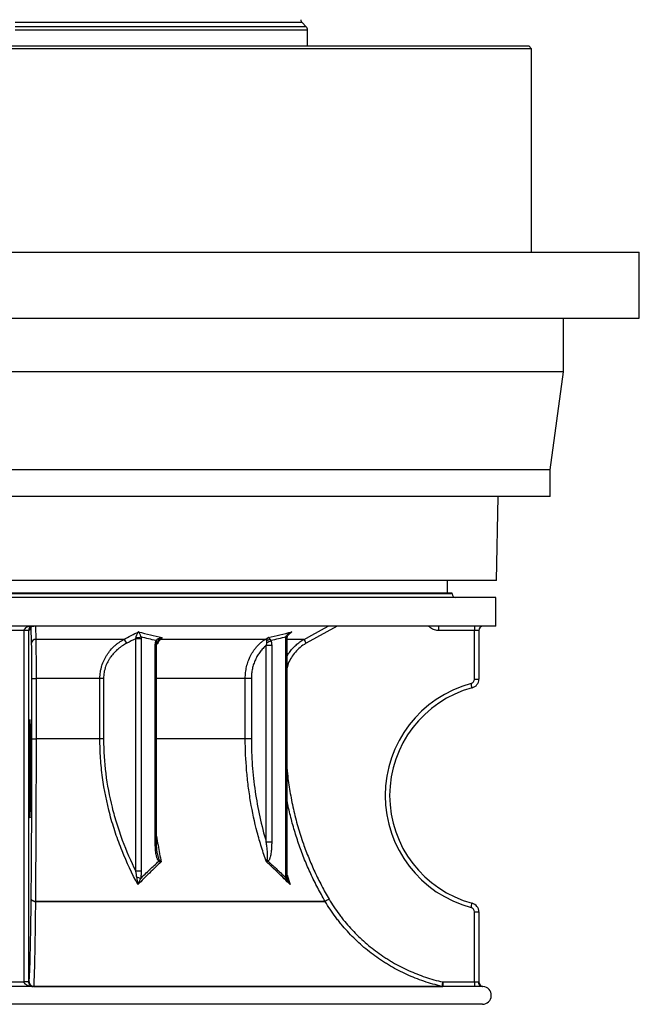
# Model space of a CAD drawing. Header units: millimetres. Extents: x 1172 to 2572, y 602 to 3644.
# Tile 2 of 6: x 1878 to 2572, y 602 to 1705. Entities that reach past the tile are written whole.
import ezdxf

# ---------------------------------------------------------------- set-up
doc = ezdxf.new("R2010")
doc.units = ezdxf.units.MM

msp = doc.modelspace()

# ---------------------------------------------------------------- linework, layer by layer
at = {"color": 1, "linetype": 'Continuous', "lineweight": 25}
for p, q in [((2194.3, 1702.2), (1872.5, 1702.2)), ((2199, 1697.5), (1872.5, 1697.5)), ((2200.5, 1693.9), (1872.5, 1693.9)), ((2362.5, 1061.9), (1382.5, 1061.9)), ((1890.9, 1006.6), (1890.3, 1024.9)), ((1895.3, 1025.9), (1895.7, 1010.9)), ((2182.7, 1019.5), (2178.9, 1016.1)), ((2233.8, 1025.9), (2198.9, 1006.6)), ((2033.1, 1010.1), (2032.8, 1009.7)), ((2177.4, 1011.7), (2176, 1011.7)), ((2196.5, 1010.9), (2177.4, 1010.9)), ((2031.1, 1004.2), (2029.6, 1004.2)), ((2130.6, 967.2), (2031.1, 967.2)), ((2130.6, 899.3), (2031.1, 899.3)), ((2031.1, 783.7), (2029.6, 783.7)), ((2177.4, 751), (2176, 751))]:
    msp.add_line(p, q, dxfattribs=at)
at = {"color": 7, "linetype": 'Continuous', "lineweight": 25}
for p, q in [((2199, 1697.5), (2194.3, 1702.2)), ((2200.5, 1676), (2200.5, 1693.9)), ((2451.5, 1673), (1293.5, 1673)), ((1296.5, 1676), (2448.5, 1676)), ((2451.5, 1673), (2448.5, 1676)), ((2451.5, 1444.9), (2451.5, 1673)), ((1172.5, 1444.9), (2572.5, 1444.9)), ((2572.5, 1370.9), (2572.5, 1444.9)), ((1172.5, 1370.9), (2572.5, 1370.9)), ((2487.5, 1310.9), (2487.5, 1370.9)), ((2487.5, 1310.9), (1257.5, 1310.9)), ((2472.5, 1200.9), (2487.5, 1310.9)), ((2472.5, 1200.9), (1272.5, 1200.9)), ((2472.5, 1170.9), (2472.5, 1200.9)), ((2472.5, 1170.9), (1272.5, 1170.9)), ((2412.5, 1077), (2414.1, 1170.9)), ((2412.5, 1077), (1332.5, 1077)), ((2357.5, 1062.9), (2357.5, 1077)), ((2362.5, 1062.9), (1382.5, 1062.9)), ((2362.5, 1061.9), (2362.5, 1062.9)), ((2411.5, 1057.9), (1333.5, 1057.9)), ((2411.5, 1025.9), (2411.5, 1057.9)), ((2411.5, 1025.9), (1333.5, 1025.9)), ((1882.6, 1020.9), (1862.4, 1020.9)), ((1887.6, 1020.9), (1882.6, 1020.9)), ((1882.6, 626.9), (1882.6, 1020.9)), ((1888.3, 1020.9), (1887.6, 1020.9)), ((1887.6, 1020.9), (1887.6, 626.9)), ((1888.4, 1021.7), (1888.4, 1021.3)), ((2387.5, 1020.9), (2347.2, 1020.9)), ((2387.5, 966.3), (2387.5, 1020.9)), ((2392.5, 1020.9), (2387.5, 1020.9)), ((2392.5, 1020.9), (2392.5, 966.3)), ((1994.3, 1010.9), (1895.7, 1010.9)), ((2007.8, 751), (2007.8, 1011.7)), ((2013.8, 1011.7), (2007.8, 1011.7)), ((2013.8, 1011.7), (2013.8, 751)), ((2037.3, 1013.1), (2035.4, 1010.9)), ((2152.9, 1010.9), (2035.4, 1010.9)), ((2152.9, 1010.9), (2156.2, 1013.1)), ((2176, 751), (2176, 1011.7)), ((2177.4, 751), (2177.4, 1011.7)), ((2029.6, 783.7), (2029.6, 1004.2)), ((2031.1, 783.7), (2031.1, 1004.2)), ((2154.1, 783.7), (2154.1, 1004.2)), ((2160.2, 1004.2), (2154.1, 1004.2)), ((2160.2, 1004.2), (2160.2, 783.7)), ((1891.3, 899.3), (1891.3, 967.2)), ((1891.3, 967.2), (1895.9, 967.2)), ((1967.5, 967.2), (1895.9, 967.2)), ((1895.9, 967.2), (1895.9, 899.3)), ((1971.6, 967.2), (1967.5, 967.2)), ((1967.5, 899.3), (1967.5, 967.2)), ((1971.6, 967.2), (1971.6, 899.3)), ((2130.6, 899.3), (2130.6, 967.2)), ((2137.4, 967.2), (2130.6, 967.2)), ((2137.4, 967.2), (2137.4, 899.3)), ((2387.5, 966.3), (2392.5, 966.3)), ((1891.3, 899.3), (1895.9, 899.3)), ((1967.5, 899.3), (1895.9, 899.3)), ((1971.6, 899.3), (1967.5, 899.3)), ((2137.4, 899.3), (2130.6, 899.3)), ((2160.2, 783.7), (2154.1, 783.7)), ((2032.1, 770.6), (2032.1, 770.3)), ((2032.1, 770.4), (2032.1, 770.6)), ((2013.8, 751), (2007.8, 751)), ((1895.2, 717.3), (2220.2, 717.3)), ((2220.2, 717.2), (1895.2, 717.2)), ((2387.5, 626.9), (2387.5, 705.5)), ((2387.5, 705.5), (2392.5, 705.5)), ((2392.5, 705.5), (2392.5, 626.9)), ((1887.6, 626.9), (1882.6, 626.9)), ((1887.6, 626.9), (1882.6, 626.9)), ((1887.6, 626.9), (1888.2, 626.9)), ((2396.5, 621.9), (1892.4, 621.9)), ((1893.2, 622), (2351, 622)), ((2352.1, 626.9), (2387.5, 626.9)), ((2387.5, 626.9), (2392, 626.9)), ((2396.5, 601.9), (1348.5, 601.9))]:
    msp.add_line(p, q, dxfattribs=at)
at = {"color": 7, "linetype": 'Continuous', "lineweight": 25, "flags": 128}
for points in [[(1891.6, 1025.6), (1892.3, 1025.8), (1893.3, 1025.9)], [(1895.2, 717.2), (1894.2, 717.3), (1893.4, 717.5), (1892.5, 717.7), (1891.8, 718.1), (1891.3, 718.4), (1890.8, 718.9), (1890.5, 719.3), (1890.4, 719.8)], [(1890.4, 719.8), (1890.5, 719.3), (1890.8, 718.9), (1891.3, 718.4), (1891.8, 718.1), (1892.5, 717.8), (1893.4, 717.5), (1894.2, 717.3), (1895.2, 717.3)], [(1895.2, 717.2), (1895.2, 717.2), (1895.2, 717.3), (1895.2, 717.3), (1895.2, 717.3), (1895.2, 717.3), (1895.2, 717.3), (1895.2, 717.3), (1895.2, 717.3)]]:
    msp.add_lwpolyline(points, dxfattribs=at)
at = {"color": 1, "linetype": 'Continuous', "lineweight": 25, "flags": 128}
for points in [[(2196.5, 1010.9), (2205.3, 1015.8), (2223.5, 1025.9)], [(2031.6, 1007.9), (2031.6, 1008), (2031.7, 1008.2), (2031.6, 1008.4), (2031.4, 1008.7), (2031.2, 1009), (2030.9, 1009.3), (2030.5, 1009.6)], [(2177.5, 1013), (2177.5, 1013), (2177.5, 1013.1), (2177.3, 1013.3), (2177, 1013.4), (2176.6, 1013.5), (2176.1, 1013.7)]]:
    msp.add_lwpolyline(points, dxfattribs=at)
at = {"color": 7, "linetype": 'Continuous', "lineweight": 25}
for centre, radius, start, end in [((2197.9, 1705.7), 5, 182.3736, 225), ((2195.5, 1693.9), 5, 0, 45), ((2366.5, 1061.9), 4, 180, 270), ((2490.5, 1022.1), 143.3, 178.5002, 180.4998), ((2530.8, 1022.1), 143.3, 178.5002, 180.4998), ((2397.5, 1020.9), 5, 90, 180), ((1895.6, 1006.2), 4.74, 88.8173, 175.5493), ((1989.9, 1004), 8.15, 18.0479, 57.8502), ((2005.9, 1047.1), 34.4, 273.5912, 283.1584), ((2031.1, 1010), 1.99, 0.6559, 44.9839), ((2035.3, 1007.6), 3.36, 88.4755, 131.7899), ((2152.5, 1007.6), 3.32, 47.484, 83.92), ((2151.6, 1020.9), 13.6, 282.7275, 304.2317), ((2153.8, 1016.7), 6.74, 278.2991, 308.3409), ((2347.2, 1090), 170.2, 207.7038, 209.3801), ((2417.5, 835.9), 130, 105.0261, 254.9739), ((2382.5, 966.3), 5, 285.0261, 360), ((2241.3, 921.9), 147.9, 13.5757, 15.5085), ((2382.5, 966.3), 10, 285.0261, 360), ((2417.5, 835.9), 125, 105.0261, 254.9739), ((2028.9, 764.4), 5.18, 334.2992, 353.732), ((2149.2, 758.9), 7.71, 25.2449, 40.1388), ((2005.6, 723.3), 21, 69.1646, 80.9631), ((2375.6, 459.7), 300.8, 120.1719, 121.1166), ((2375.8, 462.8), 298.2, 120.4937, 121.4466), ((2224.5, 719.8), 5, 210.3573, 210.6753), ((2241.3, 749.9), 147.9, 344.4915, 346.4243), ((2382.5, 705.5), 5, 0, 74.9739), ((2382.5, 705.5), 10, 0, 74.9739), ((1893.2, 626.9), 5, 179.9956, 269.9956), ((1893.2, 627), 4.96, 180.9782, 269.9113), ((1891.9, 620.6), 1.35, 85.3394, 103.0424), ((1892.4, 626.9), 5, 265.0628, 270), ((1893.3, 622), 0.176, 178.5892, 223.394), ((2496.5, 592.7), 148.4, 166.6899, 168.6168), ((2352.1, 626.9), 5, 257.1577, 270), ((2495.4, 625.6), 143.3, 179.5002, 181.4998), ((2530.8, 625.6), 143.3, 179.5002, 181.4998), ((2396.7, 626.7), 4.76, 177.0615, 266.7238), ((2397.5, 626.9), 5, 180, 266.1725), ((2397.5, 626.9), 5, 180, 244.273), ((2396.5, 611.9), 10, 270, 86.1777)]:
    msp.add_arc(centre, radius, start, end, dxfattribs=at)
at = {"color": 1, "linetype": 'Continuous', "lineweight": 25}
for centre, radius, start, end in [((1893.3, 1020.9), 5, 110.2827, 180.0033), ((2176.3, 744.9), 2.07, 281.9166, 330.0241)]:
    msp.add_arc(centre, radius, start, end, dxfattribs=at)
at = {"color": 7, "linetype": 'Continuous', "lineweight": 25}
for centre, major_axis, ratio, start_param, end_param in [((1892.4, 1020.9), (9.83, 0), 0.508804, 1.570796, 3.141593), ((1892.4, 1020.9), (0, 5), 0.965547, 0, 1.570796), ((1889.1, 865.9), (0, 55), 0.017463, 0.181849, 1.570796), ((1889.1, 865.9), (0, 55), 0.017463, 3.386904, 5.964763), ((1889.1, 865.9), (0, 55), 0.017463, 1.570796, 2.956216), ((1892.6, 626.9), (-10, 0), 0.999848, 0, 0.004016), ((1892.6, 626.9), (5, 0), 0.999543, 3.141593, 3.145609)]:
    msp.add_ellipse(centre, major_axis=major_axis, ratio=ratio, start_param=start_param, end_param=end_param, dxfattribs=at)
at = {"color": 1, "linetype": 'Continuous', "lineweight": 25}
for start_param, end_param in [(5.964763, 6.465035), (2.956216, 3.386904)]:
    msp.add_ellipse((1889.1, 865.9), major_axis=(0, 55), ratio=0.017463, start_param=start_param, end_param=end_param, dxfattribs=at)
for points, knots in [([(1888.4, 1021.3), (1888.4, 1021.3), (1888.3, 1020.9), (1888.3, 1020.9), (1888.3, 1020.9)], [0, 0, 0, 0, 0.270191, 1, 1, 1, 1]), ([(2182.7, 1019.5), (2182.7, 1019.5), (2181.9, 1018.9), (2181.1, 1018.3), (2180.3, 1017.6)], [0, 0, 0, 0, 0.006181, 1, 1, 1, 1]), ([(2347.2, 1020.9), (2346.6, 1020.9), (2345.2, 1021), (2342.9, 1021.4), (2340.6, 1022.3), (2338.4, 1023.7), (2336.9, 1024.9), (2336.2, 1025.7), (2336.1, 1025.9)], [0, 0, 0, 0, 0.139645, 0.340807, 0.541969, 0.743019, 0.944069, 1, 1, 1, 1]), ([(2035.4, 1010.9), (2034.2, 1009.5), (2032.7, 1007.7), (2031.4, 1005.3), (2031.1, 1004.8)], [0, 0, 0, 0, 0.781183, 1, 1, 1, 1]), ([(2177.4, 992), (2177.8, 992.6), (2179, 994.9), (2181.6, 998.5), (2185.3, 1002.7), (2189.6, 1006.4), (2193.3, 1009.1), (2195.7, 1010.5), (2196.5, 1010.9)], [0, 0, 0, 0, 0.075311, 0.28155, 0.487907, 0.694921, 0.901279, 1, 1, 1, 1]), ([(2198.9, 1006.6), (2198.2, 1006.1), (2195.3, 1004.5), (2190.6, 1000.9), (2185.3, 995.4), (2181.2, 989.1), (2178.5, 983.5), (2177.7, 980.1), (2177.4, 979)], [0, 0, 0, 0, 0.067386, 0.278752, 0.490116, 0.701345, 0.912572, 1, 1, 1, 1]), ([(2177.4, 865.2), (2177.6, 863.5), (2178.2, 855.2), (2180.5, 840.4), (2184.3, 820.7), (2189.3, 801.1), (2195.2, 782.8), (2201.6, 765.9), (2208.4, 750.2), (2216, 734.8), (2221.6, 724.8), (2224.5, 719.8)], [0, 0, 0, 0, 0.033454, 0.161033, 0.29232, 0.423713, 0.555, 0.66573, 0.77646, 0.88823, 1, 1, 1, 1]), ([(2220.2, 717.3), (2217.3, 722.3), (2211.6, 732.4), (2204, 748), (2197, 763.9), (2190.9, 780.2), (2185.6, 796.6), (2181, 813.3), (2178.6, 824.6), (2177.4, 830.2)], [0, 0, 0, 0, 0.14312, 0.286407, 0.429693, 0.572813, 0.714964, 0.857862, 1, 1, 1, 1]), ([(2031.1, 790.3), (2031.6, 786.9), (2032.6, 780.3), (2034.4, 770.7), (2035.6, 764.6), (2036.2, 761.5)], [0, 0, 0, 0, 0.348289, 0.675321, 1, 1, 1, 1]), ([(2032.1, 770.3), (2032.2, 769.8), (2032.5, 768.1), (2033.1, 765.9), (2033.8, 764.4), (2034.1, 763.9)], [0, 0, 0, 0, 0.230312, 0.747184, 1, 1, 1, 1]), ([(2177.6, 746.7), (2177.7, 746.4), (2178.7, 742.7), (2179.8, 739.2), (2180.9, 736)], [0, 0, 0, 0, 0.096988, 1, 1, 1, 1]), ([(2178.6, 742.1), (2178.7, 741.5), (2179.2, 739.7), (2180.1, 737.7), (2180.7, 736.3), (2180.9, 736), (2180.9, 736)], [0, 0, 0, 0, 0.267376, 0.85376, 0.997024, 1, 1, 1, 1])]:
    msp.add_open_spline(points, degree=3, knots=knots, dxfattribs=at)
at = {"color": 7, "linetype": 'Continuous', "lineweight": 25}
for points, knots in [([(1888.4, 1021.6), (1888.4, 1021.6), (1888.4, 1021.6), (1888.4, 1021.7), (1888.4, 1022), (1888.5, 1022.4), (1888.8, 1023), (1889.2, 1023.8), (1889.8, 1024.5), (1890.6, 1025.1), (1891.2, 1025.4), (1891.6, 1025.6)], [0, 0, 0, 0, 0.056671, 0.153805, 0.229561, 0.309948, 0.418183, 0.540725, 0.677939, 0.833854, 1, 1, 1, 1]), ([(2008, 1012.8), (2008.1, 1013.2), (2008.1, 1013.6), (2008.3, 1014.3), (2008.4, 1014.6), (2008.7, 1015.6), (2009, 1016.2), (2009.5, 1017.3), (2009.7, 1017.8), (2010.2, 1018.4), (2010.3, 1018.7), (2010.5, 1019), (2010.6, 1019.1), (2010.8, 1019.3), (2010.9, 1019.4), (2010.9, 1019.5)], [0, 0, 0, 0, 0.125, 0.125, 0.25, 0.25, 0.5, 0.5, 0.75, 0.75, 0.875, 0.875, 0.9375, 0.9375, 1, 1, 1, 1]), ([(2013.7, 1013.7), (2013.6, 1014), (2013.4, 1014.4), (2013.2, 1015), (2013.1, 1015.3), (2012.7, 1016.2), (2012.4, 1016.7), (2012, 1017.6), (2011.8, 1018), (2011.4, 1018.6), (2011.3, 1018.8), (2011.2, 1019.1), (2011.1, 1019.2), (2011, 1019.3), (2011, 1019.4), (2010.9, 1019.5)], [0, 0, 0, 0, 0.125, 0.125, 0.25, 0.25, 0.5, 0.5, 0.75, 0.75, 0.875, 0.875, 0.9375, 0.9375, 1, 1, 1, 1]), ([(2176.1, 1013.7), (2176.2, 1014), (2176.4, 1014.4), (2176.8, 1015), (2177, 1015.3), (2177.7, 1016.2), (2178.2, 1016.7), (2179.4, 1017.6), (2180, 1018), (2181, 1018.6), (2181.3, 1018.8), (2181.9, 1019.1), (2182, 1019.2), (2182.4, 1019.3), (2182.5, 1019.4), (2182.7, 1019.5)], [0, 0, 0, 0, 0.125, 0.125, 0.25, 0.25, 0.5, 0.5, 0.75, 0.75, 0.875, 0.875, 0.9375, 0.9375, 1, 1, 1, 1]), ([(2177.5, 1013), (2177.6, 1013.3), (2177.7, 1014.1), (2178.3, 1015.2), (2179.1, 1016.5), (2179.9, 1017.3), (2180.3, 1017.6)], [0, 0, 0, 0, 0.174182, 0.414557, 0.693567, 1, 1, 1, 1]), ([(1891.3, 967.2), (1891.3, 968.2), (1891.3, 969.2), (1891.3, 971.2), (1891.3, 972.2), (1891.3, 975.2), (1891.3, 977.1), (1891.3, 980), (1891.3, 981), (1891.2, 982.9), (1891.2, 983.8), (1891.2, 986.6), (1891.2, 988.4), (1891.2, 991.8), (1891.2, 993.4), (1891.1, 995.8), (1891.1, 996.5), (1891.1, 998), (1891.1, 998.8), (1891, 1000.8), (1891, 1002.1), (1891, 1004.5), (1890.9, 1005.6), (1890.9, 1006.6)], [0, 0, 0, 0, 0.0625, 0.0625, 0.125, 0.125, 0.25, 0.25, 0.3125, 0.3125, 0.375, 0.375, 0.5, 0.5, 0.625, 0.625, 0.6875, 0.6875, 0.75, 0.75, 0.875, 0.875, 1, 1, 1, 1]), ([(1895.7, 1010.9), (1895.7, 1009.8), (1895.7, 1008.6), (1895.8, 1006), (1895.8, 1004.6), (1895.8, 1002.3), (1895.8, 1001.5), (1895.8, 999.8), (1895.8, 998.9), (1895.8, 996.3), (1895.8, 994.5), (1895.9, 990.7), (1895.9, 988.7), (1895.9, 986.1), (1895.9, 985.6), (1895.9, 984.6), (1895.9, 984.1), (1895.9, 982.5), (1895.9, 981.4), (1895.9, 978.2), (1895.9, 976.1), (1895.9, 972.8), (1895.9, 971.7), (1895.9, 969.4), (1895.9, 968.3), (1895.9, 967.2)], [0, 0, 0, 0, 0.125, 0.125, 0.25, 0.25, 0.3125, 0.3125, 0.375, 0.375, 0.5, 0.5, 0.625, 0.625, 0.65625, 0.65625, 0.6875, 0.6875, 0.75, 0.75, 0.875, 0.875, 0.9375, 0.9375, 1, 1, 1, 1]), ([(1967.5, 967.2), (1967.5, 969.6), (1967.7, 972), (1968.2, 975.5), (1968.5, 976.6), (1968.9, 978.4), (1969, 978.9), (1969.3, 980.1), (1969.5, 980.6), (1970.3, 983.5), (1971.2, 985.6), (1972.6, 988.7), (1973.2, 989.7), (1974, 991.2), (1974.3, 991.7), (1974.9, 992.7), (1975.2, 993.2), (1976.7, 995.5), (1978, 997.3), (1980.9, 1000.6), (1982.4, 1002.2), (1984.8, 1004.3), (1985.6, 1005), (1987.2, 1006.4), (1988.1, 1007), (1990.7, 1008.8), (1992.4, 1009.9), (1994.3, 1010.9)], [0, 0, 0, 0, 0.125, 0.125, 0.1875, 0.1875, 0.21875, 0.21875, 0.25, 0.25, 0.375, 0.375, 0.4375, 0.4375, 0.46875, 0.46875, 0.5, 0.5, 0.625, 0.625, 0.75, 0.75, 0.8125, 0.8125, 0.875, 0.875, 1, 1, 1, 1]), ([(1997.7, 1006.6), (1995.9, 1005.7), (1994.3, 1004.7), (1991.8, 1003.1), (1991, 1002.5), (1989.4, 1001.3), (1988.6, 1000.7), (1986.3, 998.8), (1984.8, 997.4), (1982.1, 994.5), (1980.8, 992.9), (1979.3, 990.8), (1979, 990.3), (1978.4, 989.5), (1978.1, 989), (1977.3, 987.7), (1976.8, 986.8), (1975.3, 984), (1974.4, 982), (1973.6, 979.5), (1973.4, 979), (1973.1, 977.9), (1973, 977.4), (1972.6, 975.8), (1972.3, 974.8), (1971.8, 971.6), (1971.6, 969.4), (1971.6, 967.2)], [0, 0, 0, 0, 0.125, 0.125, 0.1875, 0.1875, 0.25, 0.25, 0.375, 0.375, 0.5, 0.5, 0.53125, 0.53125, 0.5625, 0.5625, 0.625, 0.625, 0.75, 0.75, 0.78125, 0.78125, 0.8125, 0.8125, 0.875, 0.875, 1, 1, 1, 1]), ([(2029.6, 1004.2), (2029.6, 1004.6), (2029.6, 1005.1), (2029.7, 1006), (2029.7, 1006.5), (2029.9, 1007.4), (2030, 1007.9), (2030.2, 1008.8), (2030.3, 1009.2), (2030.5, 1009.6)], [0, 0, 0, 0, 0.25, 0.25, 0.5, 0.5, 0.75, 0.75, 1, 1, 1, 1]), ([(2030.5, 1009.6), (2030.7, 1010), (2031, 1010.3), (2031.7, 1010.9), (2032.1, 1011.2), (2032.5, 1011.5)], [0, 0, 0, 0, 0.5, 0.5, 1, 1, 1, 1]), ([(2031.1, 1004.2), (2031.1, 1004.5), (2031.1, 1005.2), (2031.2, 1006.4), (2031.4, 1007.3), (2031.6, 1007.8), (2031.6, 1007.9)], [0, 0, 0, 0, 0.227883, 0.574847, 0.876608, 1, 1, 1, 1]), ([(2031.6, 1007.9), (2031.8, 1008.2), (2032, 1008.8), (2032.5, 1009.4), (2032.7, 1009.7), (2032.7, 1009.7)], [0, 0, 0, 0, 0.4831679, 0.9987159, 1, 1, 1, 1]), ([(2032.5, 1011.5), (2032.9, 1011.7), (2033.2, 1011.8), (2034, 1012.2), (2034.4, 1012.3), (2035.2, 1012.6), (2035.6, 1012.7), (2036.3, 1012.9), (2036.5, 1012.9), (2036.9, 1013), (2037.1, 1013), (2037.3, 1013.1)], [0, 0, 0, 0, 0.25, 0.25, 0.5, 0.5, 0.75, 0.75, 0.875, 0.875, 1, 1, 1, 1]), ([(2033.1, 1010.1), (2033.4, 1010.4), (2033.7, 1010.7), (2034.4, 1011.3), (2034.8, 1011.5), (2035.5, 1012), (2035.8, 1012.2), (2036.4, 1012.6), (2036.6, 1012.7), (2037, 1012.9), (2037.1, 1013), (2037.3, 1013.1)], [0, 0, 0, 0, 0.25, 0.25, 0.5, 0.5, 0.75, 0.75, 0.875, 0.875, 1, 1, 1, 1]), ([(2130.6, 967.2), (2130.6, 969.4), (2130.7, 971.6), (2131.2, 976), (2131.6, 978.2), (2132.3, 981.4), (2132.6, 982.5), (2133.2, 984.6), (2133.6, 985.6), (2134.7, 988.7), (2135.6, 990.7), (2137.5, 994.5), (2138.6, 996.3), (2140.1, 998.5), (2140.4, 998.9), (2141, 999.8), (2141.3, 1000.2), (2142.3, 1001.4), (2143, 1002.2), (2145, 1004.5), (2146.5, 1006), (2148.8, 1008), (2149.6, 1008.6), (2151.2, 1009.8), (2152, 1010.4), (2152.9, 1010.9)], [0, 0, 0, 0, 0.125, 0.125, 0.25, 0.25, 0.3125, 0.3125, 0.375, 0.375, 0.5, 0.5, 0.625, 0.625, 0.65625, 0.65625, 0.6875, 0.6875, 0.75, 0.75, 0.875, 0.875, 0.9375, 0.9375, 1, 1, 1, 1]), ([(2154.1, 1004.2), (2154.3, 1004.7), (2154.5, 1005.3), (2154.6, 1006.2), (2154.6, 1006.5), (2154.7, 1007), (2154.7, 1007.3), (2154.6, 1007.6)], [0, 0, 0, 0, 0.5, 0.5, 0.75, 0.75, 1, 1, 1, 1]), ([(2154.6, 1007.6), (2154.6, 1008.1), (2154.6, 1008.5), (2154.6, 1009.3), (2154.7, 1009.7), (2154.8, 1010.1)], [0, 0, 0, 0, 0.5, 0.5, 1, 1, 1, 1]), ([(2154.8, 1010.1), (2154.8, 1010.4), (2154.9, 1010.7), (2155.1, 1011.3), (2155.2, 1011.5), (2155.5, 1012), (2155.6, 1012.2), (2155.8, 1012.6), (2155.9, 1012.7), (2156, 1012.9), (2156.1, 1013), (2156.2, 1013.1)], [0, 0, 0, 0, 0.25, 0.25, 0.5, 0.5, 0.75, 0.75, 0.875, 0.875, 1, 1, 1, 1]), ([(2158, 1011.5), (2157.8, 1011.7), (2157.6, 1011.8), (2157.3, 1012.2), (2157.1, 1012.3), (2156.8, 1012.6), (2156.7, 1012.7), (2156.5, 1012.9), (2156.4, 1012.9), (2156.3, 1013), (2156.2, 1013), (2156.2, 1013.1)], [0, 0, 0, 0, 0.25, 0.25, 0.5, 0.5, 0.75, 0.75, 0.875, 0.875, 1, 1, 1, 1]), ([(2158, 1011.5), (2158.2, 1011.2), (2158.4, 1010.9), (2158.8, 1010.3), (2159.1, 1010), (2159.3, 1009.6)], [0, 0, 0, 0, 0.5, 0.5, 1, 1, 1, 1]), ([(2159.3, 1009.6), (2159.5, 1009.2), (2159.6, 1008.8), (2159.8, 1007.9), (2159.9, 1007.4), (2160, 1006.5), (2160.1, 1006.1), (2160.2, 1005.1), (2160.2, 1004.6), (2160.2, 1004.2)], [0, 0, 0, 0, 0.25, 0.25, 0.5, 0.5, 0.75, 0.75, 1, 1, 1, 1]), ([(2177.4, 1011.7), (2177.4, 1011.8), (2177.4, 1012.2), (2177.5, 1012.7), (2177.5, 1013)], [0, 0, 0, 0, 0.243751, 1, 1, 1, 1]), ([(2154.1, 1004.2), (2152.9, 1003.1), (2150.4, 1000.9), (2148.2, 998.4), (2146.6, 996.3), (2146.1, 995.6), (2145.2, 994.2), (2144.7, 993.4), (2143.4, 991.2), (2142.6, 989.7), (2141.1, 986.5), (2140.5, 984.8), (2139.6, 982.3), (2139.4, 981.4), (2138.9, 979.7), (2138.7, 978.8), (2138.1, 976.2), (2137.9, 974.4), (2137.5, 970.8), (2137.4, 969), (2137.4, 967.2)], [0, 0, 0, 0, 0.125, 0.25, 0.25, 0.3125, 0.3125, 0.375, 0.375, 0.5, 0.5, 0.625, 0.625, 0.6875, 0.6875, 0.75, 0.75, 0.875, 0.875, 1, 1, 1, 1]), ([(1888.9, 919.5), (1888.9, 919.6), (1888.9, 919.8), (1888.9, 919.8), (1888.9, 919.8)], [0, 0, 0, 0, 0.657658, 1, 1, 1, 1]), ([(1890.4, 719.8), (1890.6, 733.4), (1890.7, 747.5), (1890.8, 765.6), (1890.9, 769.3), (1890.9, 774.8), (1890.9, 776.6), (1890.9, 780.3), (1890.9, 782.2), (1891, 791.5), (1891, 799), (1891.2, 821.7), (1891.2, 837), (1891.3, 867.9), (1891.3, 883.5), (1891.3, 899.3)], [0, 0, 0, 0, 0.25, 0.25, 0.3125, 0.3125, 0.34375, 0.34375, 0.375, 0.375, 0.5, 0.5, 0.75, 0.75, 1, 1, 1, 1]), ([(1895.9, 899.3), (1895.9, 883.3), (1895.9, 867.5), (1895.8, 836.2), (1895.8, 820.7), (1895.7, 797.7), (1895.7, 790.1), (1895.6, 780.7), (1895.6, 778.8), (1895.6, 775), (1895.6, 773.1), (1895.5, 767.5), (1895.5, 763.8), (1895.4, 752.8), (1895.4, 745.5), (1895.3, 734.8), (1895.3, 731.2), (1895.2, 724.2), (1895.2, 720.7), (1895.2, 717.3)], [0, 0, 0, 0, 0.25, 0.25, 0.5, 0.5, 0.625, 0.625, 0.65625, 0.65625, 0.6875, 0.6875, 0.75, 0.75, 0.875, 0.875, 0.9375, 0.9375, 1, 1, 1, 1]), ([(2010.1, 736), (2003.5, 748.3), (1997.6, 760.9), (1989.8, 780.4), (1987.3, 787.1), (1984, 797.1), (1982.9, 800.5), (1980.8, 807.3), (1979.8, 810.8), (1975.2, 828), (1972.4, 842), (1969.5, 863.3), (1968.7, 870.4), (1968, 881.2), (1967.8, 884.8), (1967.6, 892.1), (1967.5, 895.7), (1967.5, 899.3)], [0, 0, 0, 0, 0.25, 0.25, 0.375, 0.375, 0.4375, 0.4375, 0.5, 0.5, 0.75, 0.75, 0.875, 0.875, 0.9375, 0.9375, 1, 1, 1, 1]), ([(1971.6, 899.3), (1971.6, 886.2), (1972.4, 873.3), (1975.7, 847.7), (1978.1, 835.2), (1982.7, 816.5), (1984.5, 810.3), (1987.3, 801.1), (1988.3, 798.1), (1990.4, 792), (1991.5, 789), (1997.1, 774), (2002.1, 762.4), (2007.8, 751)], [0, 0, 0, 0, 0.25, 0.25, 0.5, 0.5, 0.625, 0.625, 0.6875, 0.6875, 0.75, 0.75, 1, 1, 1, 1]), ([(2154.3, 761.5), (2152.3, 767), (2150.5, 772.5), (2147.9, 780.8), (2147.1, 783.6), (2145.5, 789.2), (2144.7, 792), (2141, 806.1), (2138.5, 817.5), (2135.6, 834.8), (2134.7, 840.7), (2133.2, 852.3), (2132.6, 858.2), (2131.1, 875.7), (2130.6, 887.5), (2130.6, 899.3)], [0, 0, 0, 0, 0.125, 0.125, 0.1875, 0.1875, 0.25, 0.25, 0.5, 0.5, 0.625, 0.625, 0.75, 0.75, 1, 1, 1, 1]), ([(2137.4, 899.3), (2137.4, 889.4), (2137.7, 879.5), (2139.2, 859.9), (2140.2, 850.2), (2143, 831), (2144.8, 821.4), (2148.9, 802.4), (2151.4, 793), (2154.1, 783.7)], [0, 0, 0, 0, 0.25, 0.25, 0.5, 0.5, 0.75, 0.75, 1, 1, 1, 1]), ([(1888.9, 812), (1888.9, 812), (1888.9, 812), (1888.9, 812.1), (1888.9, 812.3), (1888.9, 812.3)], [0, 0, 0, 0, 0.058229, 0.603067, 1, 1, 1, 1]), ([(1888.9, 812), (1888.9, 812), (1888.9, 812), (1888.9, 812.2), (1888.9, 812.2)], [0, 0, 0, 0, 0.405678, 1, 1, 1, 1]), ([(2033.6, 762.2), (2033.3, 762.5), (2033.1, 762.8), (2032.6, 763.5), (2032.4, 763.9), (2032, 764.7), (2031.9, 765.1), (2031.6, 765.9), (2031.4, 766.4), (2031.2, 767.3), (2031.1, 767.7), (2030.9, 768.6), (2030.8, 769.1), (2030.5, 770.5), (2030.3, 771.4), (2030, 774.2), (2029.8, 776.1), (2029.6, 779.9), (2029.6, 781.8), (2029.6, 783.7)], [0, 0, 0, 0, 0.0625, 0.0625, 0.125, 0.125, 0.1875, 0.1875, 0.25, 0.25, 0.3125, 0.3125, 0.375, 0.375, 0.5, 0.5, 0.75, 0.75, 1, 1, 1, 1]), ([(2032.1, 770.3), (2032, 770.7), (2031.8, 771.9), (2031.5, 774.3), (2031.2, 777.5), (2031.1, 780.7), (2031.1, 782.8), (2031.1, 783.7)], [0, 0, 0, 0, 0.090834, 0.287151, 0.528294, 0.803536, 1, 1, 1, 1]), ([(2155.1, 763.9), (2155.2, 764), (2155.2, 764.2), (2155.3, 764.6), (2155.4, 764.8), (2155.5, 765.4), (2155.5, 765.8), (2155.6, 767), (2155.6, 767.8), (2155.6, 769.5), (2155.6, 770.3), (2155.5, 772), (2155.4, 772.8), (2155.2, 775.3), (2155, 777), (2154.6, 780.3), (2154.4, 782), (2154.1, 783.7)], [0, 0, 0, 0, 0.03125, 0.03125, 0.0625, 0.0625, 0.125, 0.125, 0.25, 0.25, 0.375, 0.375, 0.5, 0.5, 0.75, 0.75, 1, 1, 1, 1]), ([(2160.2, 783.7), (2160.2, 781.8), (2160.1, 779.9), (2159.9, 776.1), (2159.8, 774.2), (2159.4, 771.4), (2159.3, 770.4), (2158.9, 768.6), (2158.7, 767.7), (2158.3, 766.4), (2158.2, 765.9), (2157.9, 765.1), (2157.7, 764.7), (2157.4, 763.9), (2157.1, 763.5), (2156.7, 762.8), (2156.4, 762.5), (2156.2, 762.2)], [0, 0, 0, 0, 0.25, 0.25, 0.5, 0.5, 0.625, 0.625, 0.75, 0.75, 0.8125, 0.8125, 0.875, 0.875, 0.9375, 0.9375, 1, 1, 1, 1]), ([(2036.2, 761.5), (2031.8, 757.5), (2027.4, 753.3), (2018.7, 744.8), (2014.4, 740.4), (2010.1, 736)], [0, 0, 0, 0, 0.5, 0.5, 1, 1, 1, 1]), ([(2013.1, 742.9), (2016.5, 746.2), (2019.9, 749.5), (2026.7, 756), (2030.1, 759.1), (2033.6, 762.2)], [0, 0, 0, 0, 0.5, 0.5, 1, 1, 1, 1]), ([(2033.6, 762.2), (2034, 762.1), (2034.4, 761.9), (2035.1, 761.8), (2035.3, 761.7), (2035.8, 761.6), (2036, 761.6), (2036.2, 761.5)], [0, 0, 0, 0, 0.5, 0.5, 0.75, 0.75, 1, 1, 1, 1]), ([(2034.1, 763.9), (2034.4, 763.5), (2034.7, 763.1), (2035.3, 762.5), (2035.4, 762.3), (2035.8, 761.9), (2036, 761.7), (2036.2, 761.5)], [0, 0, 0, 0, 0.5, 0.5, 0.75, 0.75, 1, 1, 1, 1]), ([(2155.1, 763.9), (2154.9, 763.5), (2154.7, 763.1), (2154.5, 762.5), (2154.5, 762.3), (2154.4, 761.9), (2154.3, 761.7), (2154.3, 761.5)], [0, 0, 0, 0, 0.5, 0.5, 0.75, 0.75, 1, 1, 1, 1]), ([(2156.2, 762.2), (2155.8, 762.1), (2155.4, 761.9), (2155, 761.8), (2154.8, 761.7), (2154.5, 761.6), (2154.4, 761.6), (2154.3, 761.5)], [0, 0, 0, 0, 0.5, 0.5, 0.75, 0.75, 1, 1, 1, 1]), ([(2180.9, 736), (2176.5, 740.4), (2172.1, 744.8), (2163.3, 753.3), (2158.8, 757.5), (2154.3, 761.5)], [0, 0, 0, 0, 0.5, 0.5, 1, 1, 1, 1]), ([(2156.2, 762.2), (2159.6, 759.1), (2163.1, 756), (2169.9, 749.5), (2173.3, 746.2), (2176.7, 742.9)], [0, 0, 0, 0, 0.5, 0.5, 1, 1, 1, 1]), ([(2008.9, 744), (2008.8, 745.2), (2008.6, 746.4), (2008.2, 748.7), (2008, 749.9), (2007.8, 751)], [0, 0, 0, 0, 0.5, 0.5, 1, 1, 1, 1]), ([(2013.8, 751), (2013.8, 749.7), (2013.8, 748.3), (2013.5, 745.6), (2013.4, 744.2), (2013.1, 742.9)], [0, 0, 0, 0, 0.5, 0.5, 1, 1, 1, 1]), ([(2176.7, 742.9), (2176.4, 744.2), (2176.2, 745.6), (2176, 748.3), (2176, 749.7), (2176, 751)], [0, 0, 0, 0, 0.5, 0.5, 1, 1, 1, 1]), ([(2178, 743.9), (2177.9, 744.2), (2177.7, 745), (2177.6, 746.7), (2177.4, 748.9), (2177.4, 750.3), (2177.4, 751)], [0, 0, 0, 0, 0.116208, 0.388834, 0.711361, 1, 1, 1, 1]), ([(2008.9, 744), (2009, 742.6), (2009.2, 741.3), (2009.5, 739.3), (2009.6, 738.6), (2009.8, 737.6), (2009.8, 737.3), (2010, 736.6), (2010, 736.3), (2010.1, 736)], [0, 0, 0, 0, 0.5, 0.5, 0.75, 0.75, 0.875, 0.875, 1, 1, 1, 1]), ([(2013.1, 742.9), (2012.5, 741.7), (2012, 740.5), (2011.3, 738.8), (2011, 738.2), (2010.7, 737.4), (2010.6, 737.1), (2010.3, 736.6), (2010.2, 736.3), (2010.1, 736)], [0, 0, 0, 0, 0.5, 0.5, 0.75, 0.75, 0.875, 0.875, 1, 1, 1, 1]), ([(2176.7, 742.9), (2177.2, 741.7), (2177.9, 740.5), (2178.9, 738.8), (2179.3, 738.2), (2179.9, 737.4), (2180.1, 737.1), (2180.5, 736.6), (2180.7, 736.3), (2180.9, 736)], [0, 0, 0, 0, 0.5, 0.5, 0.75, 0.75, 0.875, 0.875, 1, 1, 1, 1]), ([(2178.5, 742.1), (2178.5, 742.2), (2178.3, 742.8), (2178.2, 743.4), (2178.1, 743.9)], [0, 0, 0, 0, 0.137782, 1, 1, 1, 1]), ([(1888.2, 626.9), (1888.3, 628.4), (1888.4, 630.3), (1888.6, 633), (1888.6, 633.5), (1888.7, 634.7), (1888.7, 635.3), (1888.8, 637.2), (1888.8, 638.5), (1889, 642.7), (1889.1, 645.8), (1889.3, 652.6), (1889.4, 656.3), (1889.5, 662.2), (1889.6, 664.3), (1889.7, 667.5), (1889.7, 668.6), (1889.7, 670.8), (1889.7, 671.9), (1889.9, 677.6), (1889.9, 682.3), (1890.1, 692.3), (1890.2, 697.5), (1890.3, 708.3), (1890.4, 713.9), (1890.4, 719.8)], [0, 0, 0, 0, 0.125, 0.125, 0.15625, 0.15625, 0.1875, 0.1875, 0.25, 0.25, 0.375, 0.375, 0.5, 0.5, 0.5625, 0.5625, 0.59375, 0.59375, 0.625, 0.625, 0.75, 0.75, 0.875, 0.875, 1, 1, 1, 1]), ([(2224.5, 719.8), (2227.9, 713.9), (2231.7, 708.3), (2236.8, 701.4), (2237.8, 700.1), (2239.9, 697.4), (2241, 696.1), (2244.2, 692.1), (2246.4, 689.6), (2253.3, 682.1), (2262.8, 672.6), (2273.3, 664.2), (2281.5, 658.2), (2284.3, 656.3), (2288.5, 653.5), (2290, 652.6), (2292.9, 650.8), (2294.3, 649.9), (2301.7, 645.7), (2307.7, 642.6), (2319.9, 637), (2326.2, 634.6), (2338.9, 630.2), (2345.4, 628.4), (2352.1, 626.9)], [0, 0, 0, 0, 0.125, 0.125, 0.15625, 0.15625, 0.1875, 0.1875, 0.25, 0.25, 0.375, 0.5, 0.5, 0.5625, 0.5625, 0.59375, 0.59375, 0.625, 0.625, 0.75, 0.75, 0.875, 0.875, 1, 1, 1, 1]), ([(1895.2, 717.2), (1895.1, 711.2), (1895.1, 705.5), (1894.9, 694.4), (1894.9, 689), (1894.7, 678.8), (1894.7, 674), (1894.6, 668.2), (1894.5, 667), (1894.5, 664.8), (1894.5, 663.6), (1894.4, 660.4), (1894.4, 658.2), (1894.2, 652.1), (1894.2, 648.4), (1894, 641.4), (1893.9, 638.2), (1893.7, 633.9), (1893.7, 632.6), (1893.6, 630.7), (1893.6, 630), (1893.5, 628.8), (1893.5, 628.3), (1893.4, 625.5), (1893.3, 623.6), (1893.2, 622)], [0, 0, 0, 0, 0.125, 0.125, 0.25, 0.25, 0.375, 0.375, 0.40625, 0.40625, 0.4375, 0.4375, 0.5, 0.5, 0.625, 0.625, 0.75, 0.75, 0.8125, 0.8125, 0.84375, 0.84375, 0.875, 0.875, 1, 1, 1, 1]), ([(2351, 622), (2344.2, 623.6), (2337.5, 625.5), (2324.4, 629.9), (2318, 632.4), (2305.5, 638.1), (2299.4, 641.3), (2291.8, 645.6), (2290.4, 646.5), (2287.4, 648.4), (2285.9, 649.3), (2281.5, 652.2), (2278.7, 654.1), (2270.3, 660.2), (2259.6, 668.9), (2249.7, 678.6), (2242.7, 686.3), (2240.5, 688.9), (2237.1, 692.9), (2236.1, 694.3), (2233.9, 697), (2232.8, 698.4), (2229.7, 702.6), (2227.7, 705.5), (2223.8, 711.3), (2222, 714.2), (2220.2, 717.2)], [0, 0, 0, 0, 0.125, 0.125, 0.25, 0.25, 0.375, 0.375, 0.40625, 0.40625, 0.4375, 0.4375, 0.5, 0.5, 0.625, 0.75, 0.75, 0.8125, 0.8125, 0.84375, 0.84375, 0.875, 0.875, 0.9375, 0.9375, 1, 1, 1, 1]), ([(1892.4, 621.9), (1885.8, 621.9), (1879.1, 621.9), (1865.9, 621.9), (1859.2, 621.9), (1852.6, 621.9)], [0, 0, 0, 0, 0.5, 0.5, 1, 1, 1, 1]), ([(1891.6, 621.9), (1891.4, 621.9), (1891.1, 621.9), (1890.7, 621.9), (1890.4, 622), (1889.8, 622.1), (1889.3, 622.1), (1888.4, 622.3), (1888, 622.4), (1887.1, 622.7), (1886.7, 622.8), (1885.9, 623.1), (1885.4, 623.3), (1884.7, 623.8), (1884.3, 624.1), (1883.7, 624.5), (1883.6, 624.7), (1883.3, 625), (1883.1, 625.2), (1882.9, 625.7), (1882.8, 625.9), (1882.6, 626.4), (1882.6, 626.6), (1882.6, 626.9)], [0, 0, 0, 0, 0.0625, 0.0625, 0.125, 0.125, 0.25, 0.25, 0.375, 0.375, 0.5, 0.5, 0.625, 0.625, 0.75, 0.75, 0.8125, 0.8125, 0.875, 0.875, 0.9375, 0.9375, 1, 1, 1, 1]), ([(1887.6, 626.9), (1887.6, 626.6), (1887.6, 626.4), (1887.7, 626), (1887.7, 625.9), (1887.7, 625.7), (1887.7, 625.6), (1887.9, 625.1), (1888, 624.7), (1888.4, 624.1), (1888.6, 623.9), (1888.9, 623.4), (1889.1, 623.2), (1889.5, 622.9), (1889.7, 622.7), (1890.2, 622.5), (1890.4, 622.4), (1890.8, 622.2), (1891, 622.1), (1891.4, 622), (1891.5, 622), (1891.7, 622), (1891.7, 621.9), (1891.9, 621.9), (1891.9, 621.9), (1892, 621.9)], [0, 0, 0, 0, 0.0625, 0.0625, 0.09375, 0.09375, 0.125, 0.125, 0.25, 0.25, 0.375, 0.375, 0.5, 0.5, 0.625, 0.625, 0.75, 0.75, 0.875, 0.875, 0.9375, 0.9375, 0.96875, 0.96875, 1, 1, 1, 1]), ([(1891.6, 621.9), (1891.9, 621.9), (1892.1, 621.9), (1892.4, 621.9), (1892.4, 621.9), (1892.4, 621.9), (1892.4, 621.9)], [0, 0, 0, 0, 0.0008178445, 0.0008178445, 0.0008178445, 0.000837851, 0.000837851, 0.000837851, 0.000837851]), ([(2392, 626.9), (2392.2, 626.9), (2392.3, 626.9), (2392.5, 626.9), (2392.5, 626.9), (2392.5, 626.9)], [0, 0, 0, 0, 0.5, 0.5, 1, 1, 1, 1]), ([(2397.1, 621.9), (2397.1, 621.9), (2397.1, 621.9), (2396.8, 621.9), (2396.5, 621.9)], [0, 0, 0, 0, 0.036731, 1, 1, 1, 1])]:
    msp.add_open_spline(points, degree=3, knots=knots, dxfattribs=at)
for points in [[(1994.3, 1010.9), (1999.8, 1013.7), (2005.4, 1016.6), (2010.9, 1019.5)], [(2010.9, 1019.5), (2019.7, 1017), (2028.5, 1014.8), (2037.3, 1013.1)], [(2156.2, 1013.1), (2165.1, 1014.8), (2173.9, 1017), (2182.7, 1019.5)], [(2007.8, 1011.7), (2004.4, 1010), (2001.1, 1008.2), (1997.7, 1006.6)], [(2007.8, 1011.7), (2007.9, 1012.1), (2008, 1012.4), (2008, 1012.8)], [(2030.5, 1009.6), (2024.9, 1010.8), (2019.3, 1012.2), (2013.7, 1013.7)], [(2013.7, 1013.7), (2013.8, 1013), (2013.8, 1012.3), (2013.8, 1011.7)], [(2176.1, 1013.7), (2170.5, 1012.2), (2164.9, 1010.8), (2159.3, 1009.6)], [(2176, 1011.7), (2176, 1012.3), (2176, 1013), (2176.1, 1013.7)], [(1862.4, 626.9), (1869.1, 626.9), (1875.9, 626.9), (1882.6, 626.9)], [(1892, 621.9), (1892.1, 621.9), (1892.3, 621.9), (1892.4, 621.9)], [(1892.4, 621.9), (1892.4, 621.9), (1892.4, 621.9), (1892.4, 621.9)], [(2397.2, 621.9), (2397.2, 621.9), (2397.2, 621.9), (2397.2, 621.9)]]:
    msp.add_open_spline(points, degree=3, dxfattribs=at)

doc.saveas('drawing.dxf')
